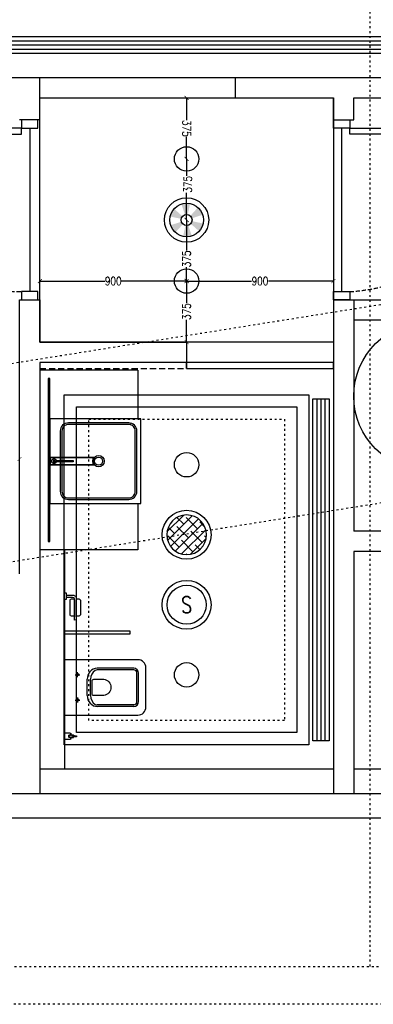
# Model space of a CAD drawing. Header units: millimetres. Extents: x -25505 to 36602, y -611 to 31787.
# Tile 5 of 21: x -6908 to -4739, y -611 to 5434. Entities that reach past the tile are written whole.
import ezdxf
from ezdxf.enums import TextEntityAlignment as Align

# ---------------------------------------------------------------- set-up
doc = ezdxf.new("R2010")
doc.units = ezdxf.units.MM
doc.header["$MEASUREMENT"] = 0
for name, pattern in [('ACAD_ISO03W100', [30, 12, -18]), ('I-FP_00$0$DASHED2', [0.375, 0.25, -0.125]), ('I-FP_00$0$HIDDEN', [0.375, 0.25, -0.125]), ('I-XP _GROUND FLOOR$0$ACAD_ISO03W100', [30, 12, -18])]:
    doc.linetypes.add(name, pattern=pattern)
for name, color, linetype in [('AL_Arch - Furnitures - Equipa', 253, 'Continuous'), ('AL_Elec - Customized Light Fitting', 3, 'Continuous'), ('Al_Elec - Smoke Detector', 4, 'Continuous'), ('Mech - HVAC - Ceiling Diffuser', 1, 'Continuous'), ('Plim - Wash Basins', 253, 'Continuous'), ('Plum - Sanitary Fixture', 253, 'Continuous'), ('Struc - Beams', 2, 'I-XP _GROUND FLOOR$0$ACAD_ISO03W100'), ('Struc - Ceiling', 3, 'Continuous'), ('Struc - Door', 2, 'Continuous'), ('Struc - Elevation - RCC', 6, 'Continuous'), ('Struc - Partition Lines ACC', 1, 'Continuous'), ('Struc - Walls', 253, 'Continuous')]:
    doc.layers.add(name, color=color, linetype=linetype)
doc.layers.get('0').off()
doc.styles.add('I-CP14$0$NOTES', font='romans.shx', dxfattribs={"width": 0.8})
doc.styles.add('I-FP_00$0$style1', font='arial.ttf')
doc.styles.add('NOTES', font='romans.shx', dxfattribs={"width": 0.8})
doc.linetypes.add('FENCELINE1', pattern='A,0.25,-0.1,[133,ltypeshp.shx,S=0.1,R=0,X=-0.1,Y=0],-0.1,1', length=1.45)

# ---------------------------------------------------------------- blocks, each defined once
blk = doc.blocks.new('I-XP _GROUND FLOOR')
at = {"layer": 'Struc - Beams'}
for p, q in [((18711.8, 9145.4), (18711.8, 18876.5)), ((4951.8, 9145.4), (46838, 9145.4)), ((46838, 8912.9), (4987.7, 8912.9))]:
    blk.add_line(p, q, dxfattribs=at)
blk.add_lwpolyline([(15898.1, 11532.4), (19606.1, 12124.4), (19606.1, 13339.6), (15708.9, 12717.4)], dxfattribs=at)
at = {"layer": 'Struc - Elevation - RCC'}
blk.add_circle((19067.9, 12646.1), 456.5, dxfattribs=at)
at = {"layer": 'Struc - Walls'}
for p, q in [((16222.8, 14602.8), (16686.4, 14602.8)), ((16686.4, 14477.8), (16686.4, 14602.8)), ((17886.4, 14602.8), (23445.5, 14602.9)), ((17886.4, 14477.8), (17886.4, 14602.8)), ((16686.4, 14342.3), (16686.4, 14477.8)), ((17886.4, 14477.8), (18486.4, 14477.8)), ((18486.4, 14342.3), (18486.4, 14477.8)), ((18611.4, 14477.8), (23320.5, 14477.9)), ((18611.4, 14342.3), (18611.4, 14477.8)), ((16686.4, 14342.3), (16561.4, 14342.3)), ((18486.4, 14342.3), (18611.4, 14342.3)), ((18486.4, 13238.2), (18486.4, 10206)), ((18486.4, 13238.2), (18611.4, 13238.2)), ((18611.4, 13238.2), (18611.4, 13101.2)), ((18611.4, 13238.2), (18611.4, 11817.9)), ((18611.4, 13238.2), (19724.3, 13238.2)), ((19599.3, 13113.2), (18611.4, 13113.2)), ((19599.3, 11817.9), (18611.4, 11817.9)), ((18611.4, 11692.9), (18611.4, 10206)), ((19724.3, 11692.9), (18611.4, 11692.9)), ((23168.5, 10206), (12362, 10205.9)), ((21795.1, 10206), (12362, 10205.9)), ((23168.5, 10056), (12362, 10055.9)), ((23168.5, 10056), (12362, 10055.9))]:
    blk.add_line(p, q, dxfattribs=at)
blk.add_lwpolyline([(16561.4, 11555.9), (16561.4, 13238.2), (16686.4, 13238.2), (16686.4, 12978.2), (17586.4, 12978.2), (17586.4, 12853.2), (16686.4, 12853.2), (16686.4, 10205.9)], dxfattribs=at)
blk = doc.blocks.new('*U203')
at = {"layer": 'Plum - Sanitary Fixture', "ltscale": 25}
for p, q in [((170, 0), (-170, 0)), ((-170, 0), (-170, -450)), ((170, -450), (170, 0)), ((-62.5, -80), (-92.5, -80)), ((-77.5, -65), (-77.5, -95)), ((62.5, -80), (92.5, -80)), ((77.5, -65), (77.5, -95)), ((-50, -140), (50, -140)), ((-50, -160), (50, -160)), ((-117.5, -425), (-117.6, -204.2)), ((-107.5, -425.3), (-107.5, -200.1)), ((107.5, -425), (107.5, -200.1)), ((117.5, -425), (117.5, -200.8)), ((-87.5, -445), (87.5, -445)), ((-87.5, -455), (87.5, -455)), ((-120, -500), (120, -500))]:
    blk.add_line(p, q, dxfattribs=at)
blk.add_lwpolyline([(-50, -241.7), (-50, -180, -0.414214), (-40, -170), (40, -170, -0.414214), (50, -180), (50, -241.6, -0.868149), (-50, -241.7)], format="xyb", dxfattribs=at)
for centre in [(-77.5, -80), (77.5, -80)]:
    blk.add_circle(centre, 7.5, dxfattribs=at)
for centre, radius, start, end in [((-53.3, -204.2), 64.3, 87.02627, 180.02195), ((-50.6, -223.9), 63.9, 89.48121, 147.20442), ((53.3, -204.2), 64.3, 2.97373, 92.97373), ((50.6, -223.9), 63.9, 32.79558, 90.51879), ((-87.5, -200.1), 20, 147.20442, 180), ((87.5, -200.1), 20, 0, 32.79558), ((-120, -450), 50, 180, 270), ((-87.5, -425), 30, 180.02195, 270), ((-87.5, -425), 20, 180.02195, 270), ((87.5, -425), 30, 270, 0), ((87.5, -425), 20, 270, 0), ((120, -450), 50, 270, 0)]:
    blk.add_arc(centre, radius, start, end, dxfattribs=at)
blk = doc.blocks.new('toilet paper roll box')
blk.add_wipeout([(-105891.9, 5823.2), (-105891.9, 5813.2), (-105877.3, 5813.2), (-105877.3, 5763.2), (-105863.7, 5751.3), (-105855.2, 5751.3), (-105855.2, 5733.9), (-105852.7, 5727.9), (-105846.7, 5725.4), (-105758.3, 5725.4), (-105752.2, 5727.9), (-105749.8, 5733.9), (-105749.8, 5751.3), (-105726.5, 5751.3), (-105726.5, 5763.2), (-105749.8, 5763.2), (-105749.8, 5780.1), (-105752.2, 5786.1), (-105758.3, 5788.6), (-105846.7, 5788.6), (-105852.7, 5786.1), (-105855.2, 5780.1), (-105855.2, 5763.2), (-105856.5, 5763.2), (-105863.6, 5766.1), (-105866.5, 5773.2), (-105866.5, 5813.2), (-105851.9, 5813.2), (-105851.9, 5823.2)]).dxf.layer = 'Plum - Sanitary Fixture'
at = {"layer": 'Plum - Sanitary Fixture', "ltscale": 100}
for p, q in [((-105851.9, 5823.2), (-105891.9, 5823.2)), ((-105891.9, 5823.2), (-105891.9, 5813.2)), ((-105891.9, 5813.2), (-105851.9, 5813.2)), ((-105877.3, 5813.2), (-105877.3, 5763.2)), ((-105866.5, 5813.2), (-105866.5, 5773.2)), ((-105851.9, 5813.2), (-105851.9, 5823.2)), ((-105863.7, 5751.3), (-105850.6, 5751.3)), ((-105856.5, 5763.2), (-105850.6, 5763.2)), ((-105850.6, 5763.2), (-105745.2, 5763.2)), ((-105745.2, 5751.3), (-105850.6, 5751.3)), ((-105745.2, 5763.2), (-105726.5, 5763.2)), ((-105745.2, 5751.3), (-105726.5, 5751.3))]:
    blk.add_line(p, q, dxfattribs=at)
for points in [[(-105749.8, 5763.2), (-105749.8, 5780.1, 0.414214), (-105758.3, 5788.6), (-105846.7, 5788.6, 0.414214), (-105855.2, 5780.1), (-105855.2, 5763.2)], [(-105855.2, 5751.3), (-105855.2, 5733.9, 0.414214), (-105846.7, 5725.4), (-105758.3, 5725.4, 0.414214), (-105749.8, 5733.9), (-105749.8, 5751.3)]]:
    blk.add_lwpolyline(points, format="xyb", dxfattribs=at)
for centre, radius, start, end in [((-105856.5, 5773.2), 23, 205.61939, 251.96048), ((-105856.5, 5773.2), 10, 180, 270), ((-105735.5, 5757.2), 10.8, 326.399, 33.601)]:
    blk.add_arc(centre, radius, start, end, dxfattribs=at)
blk = doc.blocks.new('jet sprays')
at = {"layer": 'Plum - Sanitary Fixture', "linetype": 'I-FP_00$0$HIDDEN'}
for p, q in [((0, -34.6), (0, -37.3)), ((10.1, -40.7), (10.1, -55.3)), ((23.3, -58.3), (13.1, -58.3)), ((26.3, -40.7), (26.3, -55.3)), ((36.4, -34.6), (36.4, -37.3))]:
    blk.add_line(p, q, dxfattribs=at)
at = {"layer": 'Plum - Sanitary Fixture'}
for points in [[(0, -34.6), (0, 0), (36.4, 0)], [(36.4, 0), (36.4, -34.6)]]:
    blk.add_lwpolyline(points, dxfattribs=at)
at = {"layer": 'Plum - Sanitary Fixture', "linetype": 'I-FP_00$0$HIDDEN'}
for points in [[(10, -34.6), (10, -37.3, -0.414214), (7, -40.3), (3, -40.3, -0.413709), (0, -37.3)], [(36.4, -37.3, -0.41374), (33.4, -40.3), (29.5, -40.3, -0.414214), (26.5, -37.3), (26.5, -34.6)]]:
    blk.add_lwpolyline(points, format="xyb", dxfattribs=at)
at = {"layer": 'Plum - Sanitary Fixture'}
blk.add_lwpolyline([(26.5, -34.6), (26.5, -30.5, 0.414214), (23.5, -27.5), (13, -27.5, 0.414214), (10, -30.5), (10, -34.6)], format="xyb", dxfattribs=at)
at = {"layer": 'Plum - Sanitary Fixture', "linetype": 'I-FP_00$0$HIDDEN'}
blk.add_lwpolyline([(15.6, -58.3), (15.6, -73.8), (21.2, -73.8), (21.2, -58.3)], close=True, dxfattribs=at)
blk.add_circle((18.2, -40.7), 8.1, dxfattribs=at)
for centre, start, end in [((13.1, -55.3), 180, 270), ((23.3, -55.3), 270, 0)]:
    blk.add_arc(centre, 3, start, end, dxfattribs=at)
blk = doc.blocks.new('_ARCHTICK')
at = {"color": 0, "linetype": 'ByBlock', "const_width": 0.15}
blk.add_lwpolyline([(-0.5, -0.5), (0.5, 0.5)], dxfattribs=at)

msp = doc.modelspace()

# ---------------------------------------------------------------- hatches: boundary and pattern name
at = {"layer": 'AL_Elec - Customized Light Fitting'}
h = msp.add_hatch(color=256, dxfattribs=at)
h.paths.add_polyline_path([(-5807.5, 4135.2, 0.131652), (-5783.2, 4182.7), (-5851.5, 4197.2, -0.131652), (-5859.3, 4181.9)])
h.paths.add_polyline_path([(-5786, 4236, 0.131652), (-5815.1, 4280.8), (-5861.8, 4229, -0.131652), (-5852.4, 4214.5)])
h.paths.add_polyline_path([(-5894.4, 4235.9, -0.131652), (-5877.2, 4236.8), (-5862.7, 4305.1, 0.131652), (-5916, 4302.3)])
h.paths.add_polyline_path([(-5916.7, 4211.1, -0.131652), (-5908.9, 4226.5), (-5960.8, 4273.2, 0.131652), (-5985, 4225.6)])
h.paths.add_polyline_path([(-5953.1, 4127.5), (-5906.4, 4179.4, -0.131652), (-5915.8, 4193.9), (-5982.2, 4172.3, 0.131652)])
h.paths.add_polyline_path([(-5852.3, 4106.1), (-5873.8, 4172.5, -0.131652), (-5891.1, 4171.6), (-5905.6, 4103.3, 0.131652)])
at = {"layer": 'AL_Elec - Customized Light Fitting', "ltscale": 2}
h = msp.add_hatch(dxfattribs=at)
h.set_pattern_fill('ANSI38', color=251, scale=12.49581, style=0)
h.set_pattern_definition([(45, (-90539.97, -4536.942), (-28.053894, 28.053894), []), (135, (-90539.97, -4536.942), (-84.161683, 28.053894), [99.185495, -59.5113])])
h.paths.add_polyline_path([(-5762.4, 2271.8, 1), (-6005.8, 2271.8, 1)])

# ---------------------------------------------------------------- linework, layer by layer
at = {"layer": 'AL_Arch - Furnitures - Equipa'}
for p, q in [((-6184.1, 3281.5), (-6784.1, 3281.5)), ((-6184.1, 3281.5), (-6184.1, 2983.5)), ((-6184.1, 2463.5), (-6184.1, 2179.5)), ((-6184.1, 2179.5), (-6784.1, 2179.5)), ((-6633.3, 2179.5), (-6633.6, 831.7)), ((-4984.1, 832.1), (-6784.1, 832.1)), ((-1675.4, 832.1), (-4859.1, 832.1))]:
    msp.add_line(p, q, dxfattribs=at)
at = {"layer": 'AL_Arch - Furnitures - Equipa', "color": 252, "linetype": 'I-FP_00$0$DASHED2', "ltscale": 150}
msp.add_lwpolyline([(-6784.1, 3291.5), (-5884.1, 3291.5), (-5884.1, 3329.4), (-6784.1, 3329.4)], close=True, dxfattribs=at)
at = {"layer": 'AL_Arch - Furnitures - Equipa'}
for points in [[(-5884.1, 3291.5), (-4984.1, 3291.5), (-4984.1, 3329.4), (-5884.1, 3329.4)], [(-6164.1, 2463.5), (-6164.1, 2983.5), (-6722.1, 2983.5), (-6722.1, 2463.5)]]:
    msp.add_lwpolyline(points, close=True, dxfattribs=at)
at = {"layer": 'AL_Arch - Furnitures - Equipa', "color": 4}
msp.add_lwpolyline([(-6722.1, 2229.5), (-6722.1, 3231.5), (-6734.1, 3231.5), (-6734.1, 2229.5)], close=True, dxfattribs=at)
at = {"layer": 'AL_Elec - Customized Light Fitting', "color": 2}
for p, q in [((-6784.1, 3454.4), (-6784.1, 4954)), ((-6784.1, 4954), (-5584.1, 4954)), ((-5584.1, 4954), (-4984.1, 4954)), ((-4984.1, 4954), (-4984.1, 3454.4)), ((-4984.1, 3454.4), (-6784.1, 3454.4))]:
    msp.add_line(p, q, dxfattribs=at)
at = {"layer": 'AL_Elec - Customized Light Fitting', "color": 2, "linetype": 'Continuous'}
for p, q in [((-5884.1, 4954), (-5883.9, 4954)), ((-5884.1, 4954), (-5884.1, 4818)), ((-5884.1, 4579.1), (-5884.1, 4715)), ((-5884.1, 4579.1), (-5883.9, 4579.1)), ((-5883.9, 4579.1), (-5884, 4474.8)), ((-5883.9, 4579.1), (-5883.8, 4579.1)), ((-5884.1, 4204.2), (-5884, 4371.8)), ((-5884.1, 4204.2), (-5883.9, 4204.2)), ((-5884, 4204.2), (-5884.1, 4204.2)), ((-5883.9, 4204.2), (-5884, 4016.8)), ((-5884.1, 3829.3), (-5884.1, 3913.8)), ((-6784.1, 3829.3), (-6385.5, 3829.3)), ((-6784.1, 3829.2), (-6784.1, 3829.1)), ((-5883.9, 3829.3), (-6282.5, 3829.3)), ((-5884.3, 3829.3), (-5884.3, 3829.5)), ((-5884.2, 3829.3), (-5884.3, 3829.3)), ((-5884.3, 3829.3), (-5485.7, 3829.3)), ((-5884, 3829.3), (-5884.1, 3693.3)), ((-5884, 3829.3), (-5883.9, 3829.3)), ((-5883.9, 3829.2), (-5883.9, 3829.1)), ((-4984.1, 3829.3), (-5382.7, 3829.3)), ((-4984.1, 3829.3), (-4984.1, 3829.5)), ((-5884.1, 3454.4), (-5884.1, 3590.3)), ((-5884.1, 3454.4), (-5883.9, 3454.4))]:
    msp.add_line(p, q, dxfattribs=at)
at = {"layer": 'AL_Elec - Customized Light Fitting', "color": 1}
msp.add_lwpolyline([(-6005.8, 2271.8, 1), (-5762.4, 2271.8, 1)], format="xyb", close=True, dxfattribs=at)
at = {"layer": 'AL_Elec - Customized Light Fitting'}
for centre, radius in [((-5884.1, 4579.1), 75), ((-5884.1, 4204.2), 135.8), ((-5884.1, 4204.2), 33.4), ((-5884.1, 3829.3), 75), ((-5884.1, 2701.6), 75), ((-5884.1, 1841.9), 150), ((-5884.1, 1412), 75)]:
    msp.add_circle(centre, radius, dxfattribs=at)
at = {"layer": 'AL_Elec - Customized Light Fitting', "color": 1}
for centre, radius in [((-5884.1, 4204.2), 103.1), ((-5884.1, 1841.9), 120)]:
    msp.add_circle(centre, radius, dxfattribs=at)
at = {"layer": 'AL_Elec - Customized Light Fitting', "color": 2}
msp.add_circle((-5884.1, 2271.8), 150, dxfattribs=at)
at = {"layer": 'Mech - HVAC - Ceiling Diffuser', "color": 252}
for p, q in [((-5109.1, 3106.5), (-5009.1, 3106.5)), ((-5109.1, 1007.3), (-5109.1, 3106.5)), ((-5084.1, 1007.3), (-5084.1, 3106.5)), ((-5059.1, 1007.3), (-5059.1, 3106.5)), ((-5034.1, 1007.3), (-5034.1, 3106.5)), ((-5009.1, 3106.5), (-5009.1, 1007.3)), ((-5009.1, 1007.3), (-5109.1, 1007.3))]:
    msp.add_line(p, q, dxfattribs=at)
at = {"layer": 'Plim - Wash Basins'}
for p, q in [((-6697.7, 2720.5), (-6688.4, 2720.5)), ((-6697.5, 2726.6), (-6688.4, 2726.6))]:
    msp.add_line(p, q, dxfattribs=at)
at = {"layer": 'Plim - Wash Basins', "ltscale": 25}
for points in [[(-6189.1, 2538.5), (-6189.1, 2908.5, 0.414214), (-6239.1, 2958.5), (-6609.1, 2958.5, 0.414214), (-6659.1, 2908.5), (-6659.1, 2538.5, 0.414214), (-6609.1, 2488.5), (-6239.1, 2488.5, 0.414214)], [(-6199.1, 2538.5), (-6199.1, 2908.5, 0.414214), (-6239.1, 2948.5), (-6609.1, 2948.5, 0.414214), (-6649.1, 2908.5), (-6649.1, 2538.5, 0.414214), (-6609.1, 2498.5), (-6239.1, 2498.5, 0.414214)]]:
    msp.add_lwpolyline(points, format="xyb", close=True, dxfattribs=at)
at = {"layer": 'Plim - Wash Basins'}
for points in [[(-6715.4, 2748.5), (-6458.8, 2748.5, -0.414214), (-6452.1, 2741.8), (-6452.1, 2705.2, -0.414214), (-6458.8, 2698.5), (-6715.4, 2698.5, -0.414214), (-6722.1, 2705.2), (-6722.1, 2741.8, -0.414214)], [(-6715.4, 2745.5), (-6458.8, 2745.5, -0.414214), (-6455.1, 2741.8), (-6455.1, 2705.2, -0.414214), (-6458.8, 2701.5), (-6715.4, 2701.5, -0.414214), (-6719.1, 2705.2), (-6719.1, 2741.8, -0.414214)]]:
    msp.add_lwpolyline(points, format="xyb", close=True, dxfattribs=at)
msp.add_lwpolyline([(-6688.4, 2727.5), (-6579, 2727.5), (-6579, 2719.5), (-6688.4, 2719.5)], close=True, dxfattribs=at)
for centre, radius in [((-6697.2, 2723.5), 15), ((-6697.1, 2723.5), 13.9)]:
    msp.add_circle(centre, radius, dxfattribs=at)
at = {"layer": 'Plim - Wash Basins', "ltscale": 25}
for radius in [35, 25]:
    msp.add_circle((-6424.1, 2723.5), radius, dxfattribs=at)
at = {"layer": 'Plim - Wash Basins'}
for centre, radius, start, end in [((-6697.2, 2723.5), 5.33, 35.92882, 325.7549), ((-6697.2, 2723.6), 3.05, 95.90942, 264.7247)]:
    msp.add_arc(centre, radius, start, end, dxfattribs=at)
at = {"layer": 'Plum - Sanitary Fixture'}
msp.add_lwpolyline([(-6632.8, 1661.2), (-6632.8, 1681.2), (-6232.8, 1681.2), (-6232.8, 1661.2)], close=True, dxfattribs=at)
at = {"layer": 'Struc - Ceiling'}
for p, q in [((-19129.4, 5078.9, 0), (-25, 5078.9, 0)), ((-6634.1, 3131.5), (-5134.1, 3131.5)), ((-5134.1, 3131.5), (-5134.1, 982.1)), ((-5134.1, 982.1), (-6634.1, 982.1))]:
    msp.add_line(p, q, dxfattribs=at)
at = {"layer": 'Struc - Ceiling', "color": 2, "linetype": 'FENCELINE1', "ltscale": 5}
for p, q in [((-6559.1, 3056.5), (-5209.1, 3056.5)), ((-5209.1, 3056.5), (-5209.1, 1057.1)), ((-5209.1, 1057.1), (-6559.1, 1057.1))]:
    msp.add_line(p, q, dxfattribs=at)
at = {"layer": 'Struc - Ceiling', "color": 1, "linetype": 'ACAD_ISO03W100'}
for p, q in [((-6484.1, 2981.5), (-5284.1, 2981.5)), ((-6484.1, 1132.1), (-6484.1, 2981.5)), ((-5284.1, 2981.5), (-5284.1, 1132.1)), ((-5284.1, 1132.1), (-6484.1, 1132.1))]:
    msp.add_line(p, q, dxfattribs=at)
at = {"layer": 'Struc - Door', "color": 252, "ltscale": 100}
for p, q in [((-6846.6, 4768.5), (-6846.6, 3764.4)), ((-4934.1, 4768.5), (-4934.1, 3764.4))]:
    msp.add_line(p, q, dxfattribs=at)
at = {"layer": 'Struc - Door'}
for points in [[(-6896.6, 4818.5), (-6896.6, 4768.5), (-6796.6, 4768.5), (-6796.6, 4818.5)], [(-4884.1, 4818.5), (-4884.1, 4768.5), (-4984.1, 4768.5), (-4984.1, 4818.5)], [(-6896.6, 4768.5), (-7899.6, 4768.5), (-7899.6, 4730.6), (-6896.6, 4730.6)], [(-4884.1, 4768.5), (-3881.2, 4768.5), (-3881.2, 4730.6), (-4884.1, 4730.6)], [(-6896.6, 3764.4), (-6896.6, 3714.4), (-6796.6, 3714.4), (-6796.6, 3764.4)], [(-4884.1, 3764.4), (-4884.1, 3714.4), (-4984.1, 3714.4), (-4984.1, 3764.4)]]:
    msp.add_lwpolyline(points, close=True, dxfattribs=at)
at = {"layer": 'Struc - Door', "color": 252, "linetype": 'I-FP_00$0$HIDDEN', "ltscale": 100}
for centre, radius, start, end in [((-6896.6, 4768.5), 1004.1, 182.71023, 269.99952), ((-4946, 4832.3), 1069.7, 273.31656, 354.54583)]:
    msp.add_arc(centre, radius, start, end, dxfattribs=at)
at = {"layer": 'Struc - Partition Lines ACC'}
for p, q in [((-381.2, 5328.9), (-18566.2, 5328.9)), ((-18566.2, 5303.9), (-381.2, 5303.9)), ((-18566.2, 5278.9), (-381.2, 5278.9)), ((-18566.2, 5253.9), (-381.2, 5253.9)), ((-18566.2, 5228.9), (-381.2, 5228.9))]:
    msp.add_line(p, q, dxfattribs=at)

# ---------------------------------------------------------------- block references
msp.add_blockref('I-XP _GROUND FLOOR', (-23470.5, -9523.8))
at = {"color": 2, "xscale": 25, "yscale": 25, "zscale": 25}
for p, rotation in [((-6147.7, 3281.5), 89.99890783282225), ((-6147.7, 3131.5), 269.9989078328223), ((-5884.1, 3131.5), 89.99948053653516), ((-5884.1, 2701.6), 269.9994805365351), ((-5883.9, 2701.6), 89.97548972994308), ((-5884.1, 2271.8), 269.975489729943), ((-5884.1, 2271.8), 90), ((-6783.4, 2016.2), 180), ((-5134.1, 2015.5), 180.0004764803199), ((-4984.1, 2015.5), 0.0004764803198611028), ((-5884.3, 1841.9), 90), ((-5884.1, 1841.9), 270), ((-6633.5, 1411.9), 179.9909597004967), ((-5884.5, 1412), 180), ((-5884.3, 1412), 270), ((-5884.1, 1411.8), 89.99948032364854), ((-5884.1, 1411.8), 359.9909597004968), ((-6909.1, 1221.6), 9.467367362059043e-05), ((-6147.7, 982.1), 90), ((-5884.1, 982.1), 269.9994803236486), ((-6147.7, 832.1), 270)]:
    msp.add_blockref('_ARCHTICK', p, dxfattribs=dict(at, rotation=rotation))
for p in [(-6633.4, 2016.2), (-5134.1, 1412)]:
    msp.add_blockref('_ARCHTICK', p, dxfattribs=at)
at = {"layer": 'AL_Elec - Customized Light Fitting', "color": 2, "xscale": 25, "yscale": 25, "zscale": 25}
for p, rotation in [((-5884.1, 4954), 90.00047648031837), ((-5884.1, 4579.1), 270.0004764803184), ((-5883.9, 4579.1), 89.9723726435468), ((-5884.1, 4204.2), 269.9723726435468), ((-5883.9, 4204.2), 89.97237294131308), ((-6784.1, 3829.3), 179.9995867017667), ((-5884.3, 3829.3), 180.0004608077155), ((-5884.1, 3829.3), 269.9723729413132), ((-5884, 3829.3), 89.98580528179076), ((-5883.9, 3829.3), 359.9995867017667), ((-4984.1, 3829.3), 0.0004608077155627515), ((-5884.1, 3454.4), 269.9858052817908), ((-6909.1, 2736.9), 9.467367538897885e-05)]:
    msp.add_blockref('_ARCHTICK', p, dxfattribs=dict(at, rotation=rotation))
at = {"layer": 'Plum - Sanitary Fixture', "extrusion": (0, 0, -1), "xscale": -1, "zscale": -1, "rotation": 270.0004731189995}
msp.add_blockref('*U203', (6633.5, 1334.8), dxfattribs=at)
at = {"layer": 'Plum - Sanitary Fixture', "xscale": -1, "rotation": 90.00047338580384}
msp.add_blockref('jet sprays', (-6633.5, 1053.1), dxfattribs=at)

# ---------------------------------------------------------------- texts
at = {"layer": 'AL_Elec - Customized Light Fitting', "color": 3, "char_height": 50, "attachment_point": 5, "style": 'NOTES'}
for s, insert, rotation in [('\\A1;375', (-5884.1, 4766.5), 270.00048), ('\\A1;375', (-5877.2, 4423.3), 89.97237), ('\\A1;375', (-5884.1, 3965.3), 89.97237), ('\\A1;900', (-6334, 3829.3), 359.99959), ('\\A1;900', (-5434.2, 3829.3), 0.00046), ('\\A1;375', (-5884.1, 3641.8), 89.98581)]:
    msp.add_mtext(s, dxfattribs=dict(at, insert=insert, rotation=rotation))
at = {"layer": 'Al_Elec - Smoke Detector', "style": 'I-FP_00$0$style1'}
msp.add_text('HANDICAPPED', height=0.0843, rotation=0.00048, dxfattribs=at).set_placement((-6034.1, 2120.9, -2588.8))
at = {"layer": 'Al_Elec - Smoke Detector', "color": 1, "style": 'I-CP14$0$NOTES', "width": 0.8}
msp.add_text('S', height=100, dxfattribs=at).set_placement((-5884.1, 1841.9), align=Align.MIDDLE_CENTER)

# ---------------------------------------------------------------- next in the draw order: block references
at = {"xscale": -1, "rotation": 89.99952714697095}
msp.add_blockref('toilet paper roll box', (-811.2, -103977.4), dxfattribs=at)

# ---------------------------------------------------------------- next in the draw order: linework, layer by layer
at = {"layer": 'Struc - Ceiling'}
msp.add_line((-6634.1, 982.1), (-6634.1, 3131.5), dxfattribs=at)
at = {"layer": 'Struc - Ceiling', "color": 2, "linetype": 'FENCELINE1', "ltscale": 5}
msp.add_line((-6559.1, 1057.1), (-6559.1, 3056.5), dxfattribs=at)

doc.saveas('drawing.dxf')
